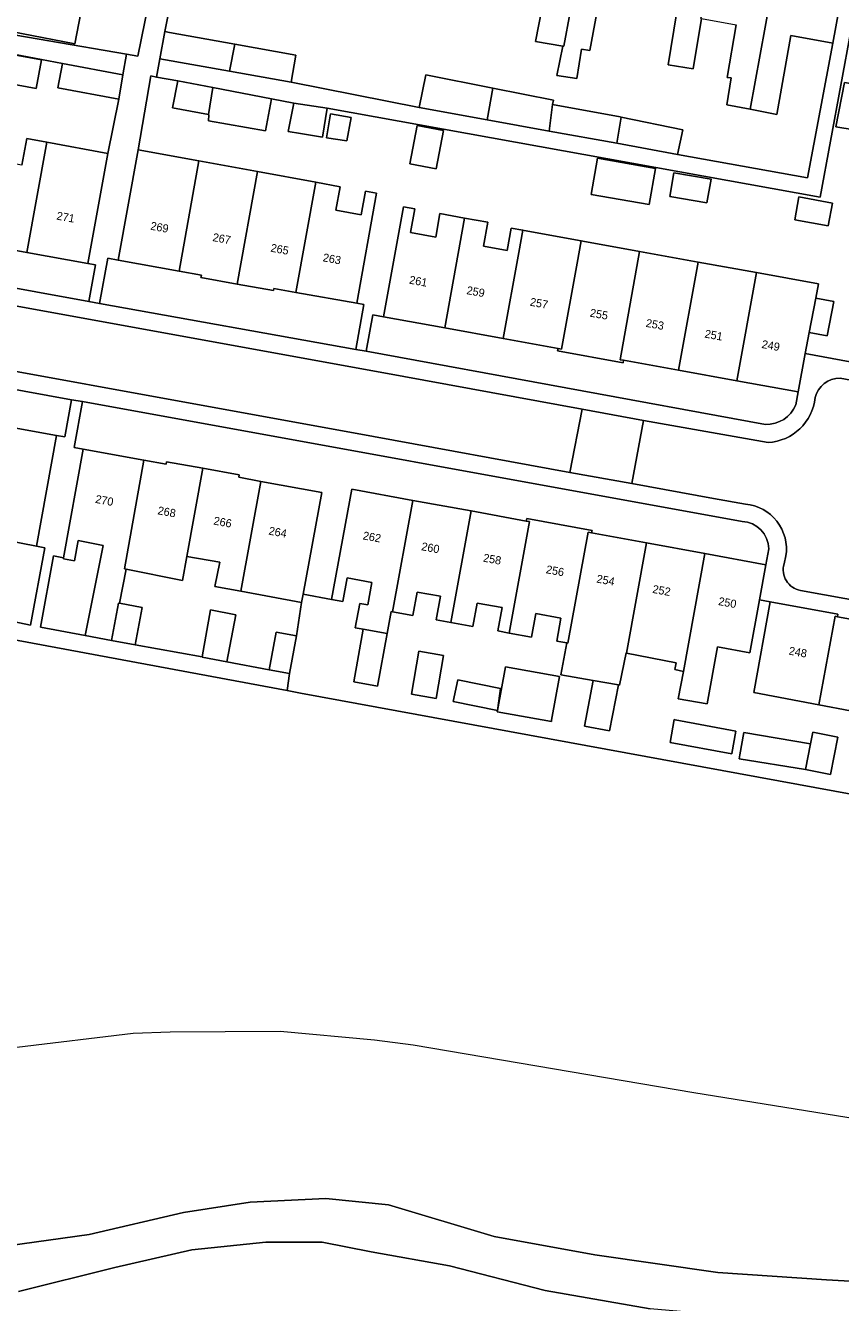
# Model space of a CAD drawing. Header units: metres. Extents: x 151448 to 154749, y 463108 to 465296.
# Tile 158 of 256: x 152975 to 153050, y 463218 to 463336. Entities that reach past the tile are written whole.
import ezdxf
from ezdxf.enums import TextEntityAlignment as Align

# ---------------------------------------------------------------- set-up
doc = ezdxf.new("R2010")
doc.units = ezdxf.units.M
for name, color, linetype, lineweight in [('B-PV-IE-TERREINAFSCHEIDING_KUNSTMATIG_HEKWERK-G', 253, 'Continuous', 9), ('B-PV-KW-KUNSTWERK_GELUIDSWERING_SCHERM-G', 253, 'Continuous', 9), ('B-PV-OG-BEBOUWING-GV', 1, 'Continuous', 9), ('B-PV-OG-BEBOUWING-T18', 2, 'Continuous', 9), ('B-PV-OG-TERREIN_ERF-GV', 253, 'Continuous', 9), ('B-PV-VH-ONVERHARD_ZAND-GV', 253, 'Continuous', 9), ('B-PV-VH-OPENVERHARDING_STRAATBAKSTEEN-GV', 253, 'Continuous', 9), ('B-PV-VH-OPENVERHARDING_TEGEL-GV', 253, 'Continuous', 9)]:
    doc.layers.add(name, color=color, linetype=linetype, lineweight=lineweight)
doc.styles.add('Drong', font='txt', dxfattribs={"height": 1.8})

msp = doc.modelspace()

# ---------------------------------------------------------------- linework, layer by layer
at = {"layer": 'B-PV-IE-TERREINAFSCHEIDING_KUNSTMATIG_HEKWERK-G', "flags": 128}
msp.add_lwpolyline([(153000, 463273.989), (152968.993, 463279.769)], dxfattribs=at)
at = {"layer": 'B-PV-KW-KUNSTWERK_GELUIDSWERING_SCHERM-G', "flags": 128}
msp.add_lwpolyline([(152839.87, 463272.223), (152846.259, 463269.959), (152862.885, 463260.259), (152868.859, 463255.739), (152873.862, 463252.173), (152887.128, 463241.862), (152896.385, 463232.87), (152904.847, 463225.371), (152906.198, 463224.833), (152907.968, 463224.611), (152909.086, 463224.859), (152934.702, 463231.29), (152960.857, 463238.308), (152969.599, 463240.35), (152973.711, 463241.226), (152984.511, 463242.528), (152987.925, 463242.644), (152998.115, 463242.724), (153006.849, 463241.91), (153010.422, 463241.435), (153036.412, 463237.025), (153074.896, 463230.836), (153078.757, 463230.172)], dxfattribs=at)
at = {"layer": 'B-PV-OG-BEBOUWING-GV', "flags": 128}
for points in [[(153019.347, 463339.639), (153022.674, 463339.036), (153021.744, 463334.296), (153024.291, 463333.872), (153024.385, 463333.856), (153026.705, 463346.488), (153023.836, 463347.015), (153023.527, 463347.464), (153022.148, 463347.736), (153021.67, 463347.412), (153020.804, 463347.571)], [(153032.606, 463345.404), (153031.776, 463345.557), (153031.465, 463346.01), (153030.086, 463346.282), (153029.604, 463345.956), (153026.705, 463346.488), (153024.385, 463333.856), (153024.291, 463333.872), (153023.729, 463331.158), (153025.568, 463330.862), (153026.01, 463333.586), (153026.768, 463333.46), (153027.656, 463338.134), (153031.155, 463337.5)], [(153032.606, 463345.404), (153031.155, 463337.5), (153034.813, 463336.838), (153034.045, 463332.13), (153036.361, 463331.768), (153037.126, 463336.419), (153037.059, 463336.431), (153038.508, 463344.321)], [(153037.126, 463336.419), (153040.332, 463335.839), (153039.485, 463330.976), (153039.878, 463330.918), (153039.471, 463328.418), (153041.614, 463328.016), (153044.409, 463343.237), (153038.508, 463344.321), (153037.059, 463336.431)], [(153041.614, 463328.016), (153044.102, 463327.549), (153045.396, 463334.861), (153049.285, 463334.147), (153050.741, 463342.074), (153044.409, 463343.237)], [(152973.198, 463335.213), (152979.084, 463334.067), (152979.642, 463336.933), (152973.756, 463338.078)], [(152993.43, 463331.542), (152993.899, 463334.055), (152987.87, 463335.132), (152987.421, 463335.212), (152986.971, 463332.696)], [(152993.899, 463334.055), (152993.43, 463331.542), (152999.116, 463330.526), (152999.565, 463333.043)], [(152972.139, 463330.558), (152975.523, 463329.943), (152976.007, 463332.605), (152972.62, 463333.221)], [(152983.165, 463328.97), (152983.549, 463331.202), (152977.949, 463332.263), (152977.535, 463329.997)], [(152991.47, 463327.525), (152991.879, 463330.04), (152988.617, 463330.644), (152988.13, 463328.157)], [(153017.259, 463327.039), (153017.796, 463329.975), (153011.593, 463331.214), (153010.986, 463328.172)], [(152991.879, 463330.04), (152991.47, 463327.525), (152991.501, 463327.519), (152991.481, 463326.94), (152996.751, 463326.02), (152997.313, 463328.993)], [(153023.024, 463325.998), (153023.332, 463328.469), (153023.409, 463328.854), (153017.796, 463329.975), (153017.259, 463327.039)], [(153057.625, 463329.118), (153053.355, 463329.822), (153053.355, 463330.011), (153050.355, 463330.498), (153049.543, 463326.39), (153056.894, 463325.199)], [(152999.377, 463328.59), (152998.851, 463325.963), (153000, 463325.769), (153002.03, 463325.426), (153002.466, 463328.123), (153000, 463328.496)], [(153029.266, 463324.87), (153029.693, 463327.297), (153029.586, 463327.319), (153023.332, 463328.469), (153023.024, 463325.998)], [(153002.401, 463325.364), (153004.292, 463325.087), (153004.685, 463327.275), (153002.78, 463327.592)], [(153029.693, 463327.297), (153029.266, 463324.87), (153034.909, 463323.851), (153035.378, 463326.119)], [(152974.66, 463314.779), (152976.518, 463324.971), (152974.644, 463325.313), (152974.195, 463322.848), (152971.583, 463323.324), (152972.032, 463325.789), (152971.107, 463325.957), (152969.249, 463315.765)], [(153010.791, 463326.508), (153010.121, 463322.974), (153012.552, 463322.513), (153013.222, 463326.047)], [(152974.66, 463314.779), (152980.303, 463313.75), (152982.161, 463323.942), (152976.518, 463324.971)], [(152990.588, 463323.238), (152984.959, 463324.263), (152983.107, 463314.06), (152988.748, 463313.036)], [(153032.279, 463319.206), (153032.865, 463322.543), (153027.482, 463323.487), (153026.897, 463320.15)], [(152988.748, 463313.036), (152990.814, 463312.661), (152990.776, 463312.452), (152994.122, 463311.846), (152995.998, 463322.252), (152990.588, 463323.238)], [(152999.572, 463311.078), (153001.409, 463321.266), (152995.998, 463322.252), (152994.122, 463311.846), (152997.476, 463311.238), (152997.514, 463311.445)], [(153001.409, 463321.266), (152999.572, 463311.078), (153005.216, 463310.073), (153007.016, 463320.244), (153005.993, 463320.431), (153005.596, 463318.252), (153003.255, 463318.678), (153003.652, 463320.857)], [(153037.618, 463319.367), (153038, 463321.539), (153034.563, 463322.133), (153034.187, 463319.96)], [(153045.757, 463317.783), (153048.853, 463317.222), (153049.238, 463319.344), (153046.141, 463319.905)], [(153015.183, 463317.958), (153012.899, 463318.371), (153012.506, 463316.196), (153010.169, 463316.619), (153010.562, 463318.794), (153009.529, 463318.981), (153007.689, 463308.806), (153013.343, 463307.783)], [(153020.193, 463314.756), (153020.569, 463316.837), (153019.509, 463317.031), (153019.13, 463314.95), (153016.919, 463315.353), (153017.324, 463317.571), (153015.183, 463317.958), (153013.343, 463307.783), (153018.755, 463306.804)], [(153025.604, 463313.77), (153025.98, 463315.849), (153020.708, 463316.812), (153020.569, 463316.837), (153020.193, 463314.756), (153018.755, 463306.804), (153023.84, 463305.885), (153024.167, 463305.826)], [(153025.98, 463315.849), (153025.604, 463313.77), (153024.167, 463305.826), (153023.84, 463305.885), (153023.8, 463305.665), (153029.851, 463304.556), (153029.894, 463304.79), (153029.58, 463304.847), (153031.392, 463314.867), (153026.133, 463315.821)], [(153036.804, 463313.886), (153031.392, 463314.867), (153029.58, 463304.847), (153029.894, 463304.79), (153034.992, 463303.868)], [(153042.215, 463312.905), (153036.804, 463313.886), (153034.992, 463303.868), (153040.404, 463302.889)], [(153042.215, 463312.905), (153040.404, 463302.889), (153046.059, 463301.866), (153046.727, 463305.414), (153047.093, 463307.361), (153047.693, 463310.541), (153047.942, 463311.865)], [(153047.693, 463310.541), (153047.093, 463307.361), (153048.762, 463307.047), (153049.361, 463310.227)], [(152971.749, 463298.862), (152969.907, 463288.686), (152970.12, 463288.648), (152968.768, 463281.513), (152971.173, 463281.08), (152972.718, 463288.134), (152975.542, 463287.579), (152977.399, 463297.839)], [(152985.496, 463295.559), (152979.854, 463296.566), (152978.058, 463286.515), (152978.044, 463286.434), (152979.063, 463286.245), (152979.409, 463288.11), (152981.704, 463287.659), (152980.051, 463279.322), (152982.503, 463278.864), (152983.125, 463282.329), (152983.235, 463282.308), (152983.848, 463285.453), (152983.69, 463285.485)], [(152983.848, 463285.453), (152989.06, 463284.412), (152989.467, 463286.651), (152990.948, 463294.798), (152987.598, 463295.411), (152987.559, 463295.19), (152985.496, 463295.559), (152983.69, 463285.485)], [(152996.318, 463293.587), (152994.273, 463293.964), (152994.313, 463294.182), (152990.948, 463294.798), (152989.467, 463286.651), (152992.536, 463286.107), (152992.071, 463283.87), (152994.47, 463283.423)], [(152996.318, 463293.587), (152994.47, 463283.423), (153000.081, 463282.381), (153000.223, 463283.151), (153001.954, 463292.548)], [(153008.501, 463281.522), (153010.378, 463291.833), (153004.73, 463292.861), (153002.875, 463282.668), (153003.913, 463282.479), (153004.309, 463284.654), (153006.591, 463284.238), (153006.213, 463282.162), (153005.475, 463282.297), (153005.063, 463280.034), (153005.802, 463279.899), (153008.006, 463279.498), (153008.378, 463281.545)], [(153008.501, 463281.522), (153010.401, 463281.172), (153010.802, 463283.345), (153012.937, 463282.951), (153012.536, 463280.781), (153013.91, 463280.528), (153015.789, 463290.848), (153010.378, 463291.833)], [(153013.91, 463280.528), (153015.954, 463280.15), (153016.357, 463282.331), (153018.656, 463281.907), (153018.258, 463279.751), (153019.324, 463279.554), (153021.2, 463289.863), (153020.896, 463289.918), (153015.789, 463290.848)], [(153019.324, 463279.554), (153021.389, 463279.174), (153021.79, 463281.346), (153024.1, 463280.919), (153023.71, 463278.809), (153024.641, 463278.637), (153024.744, 463278.618), (153026.611, 463288.878), (153026.942, 463288.817), (153026.984, 463289.049), (153020.937, 463290.143), (153020.896, 463289.918), (153021.2, 463289.863)], [(153026.942, 463288.817), (153026.611, 463288.878), (153024.744, 463278.618), (153024.641, 463278.637), (153024.107, 463275.681), (153027.085, 463275.163), (153029.423, 463274.757), (153029.541, 463274.736), (153030.129, 463277.706), (153030.168, 463277.698), (153032.022, 463287.893)], [(153037.433, 463286.908), (153032.022, 463287.893), (153030.168, 463277.698), (153034.77, 463276.788), (153034.646, 463276.165), (153035.445, 463276.007)], [(153043.081, 463285.879), (153037.433, 463286.908), (153035.445, 463276.007), (153034.945, 463273.476), (153037.641, 463273.005), (153038.599, 463278.264), (153041.595, 463277.719), (153042.486, 463282.611)], [(152984.673, 463278.459), (152985.317, 463281.907), (152983.235, 463282.308), (152983.125, 463282.329), (152982.503, 463278.864)], [(153043.485, 463282.428), (153041.952, 463274.05), (153047.994, 463272.904), (153049.489, 463281.099), (153049.696, 463281.062), (153049.736, 463281.285)], [(152990.894, 463277.36), (152990.887, 463277.32), (152993.184, 463276.887), (152993.996, 463281.238), (152991.645, 463281.698)], [(153047.994, 463272.904), (153053.84, 463271.796), (153055.344, 463280.036), (153049.696, 463281.062), (153049.489, 463281.099)], [(153005.802, 463279.899), (153004.919, 463275.049), (153007.123, 463274.648), (153008.006, 463279.498)], [(152997.094, 463276.155), (152998.967, 463275.81), (152999.608, 463279.294), (152997.735, 463279.639)], [(153010.95, 463277.868), (153010.278, 463273.896), (153012.566, 463273.509), (153013.237, 463277.481)], [(153018.958, 463276.419), (153018.22, 463272.379), (153018.2, 463272.268), (153023.217, 463271.366), (153023.237, 463271.478), (153023.964, 463275.519)], [(153014.549, 463275.238), (153014.133, 463273.216), (153018.215, 463272.38), (153018.505, 463274.428)], [(153029.423, 463274.757), (153027.085, 463275.163), (153026.291, 463270.944), (153028.603, 463270.509)], [(153034.576, 463271.542), (153034.218, 463269.413), (153039.929, 463268.373), (153039.936, 463268.411), (153040.296, 463270.468), (153034.675, 463271.523)], [(153047.208, 463269.286), (153041.033, 463270.361), (153040.667, 463268.284), (153040.6, 463267.902), (153046.747, 463266.924)], [(153047.208, 463269.286), (153046.747, 463266.924), (153049.072, 463266.47), (153049.747, 463269.923), (153047.421, 463270.377)]]:
    msp.add_lwpolyline(points, close=True, dxfattribs=at)
at = {"layer": 'B-PV-OG-TERREIN_ERF-GV', "flags": 128}
for points in [[(153029.266, 463324.87), (153023.024, 463325.998), (153017.259, 463327.039), (153010.986, 463328.172), (152999.116, 463330.526), (152993.43, 463331.542), (152986.971, 463332.696), (152986.669, 463331.005), (152988.617, 463330.644), (152991.879, 463330.04), (152997.313, 463328.993), (152999.377, 463328.59), (153000, 463328.496), (153002.466, 463328.123), (153048.114, 463319.892), (153053.853, 463351.014), (153052.432, 463351.283), (153050.741, 463342.074), (153049.285, 463334.147), (153046.932, 463321.68), (153034.909, 463323.851)], [(152949.263, 463339.249), (152945.178, 463340.298), (152944.379, 463340.503), (152944.005, 463338.704), (152945.239, 463338.406), (152950.776, 463337.125), (152956.302, 463336.222), (152961.731, 463335.335), (152977.949, 463332.263), (152983.549, 463331.202), (152983.877, 463333.11), (152955.074, 463338.054)], [(152973.198, 463335.213), (152973.756, 463338.078), (152979.642, 463336.933), (152979.084, 463334.067)], [(152972.139, 463330.558), (152966.403, 463331.601), (152966.887, 463334.263), (152972.62, 463333.221), (152976.007, 463332.605), (152975.523, 463329.943)], [(153057.625, 463329.118), (153056.894, 463325.199), (153049.543, 463326.39), (153050.355, 463330.498), (153053.355, 463330.011), (153053.355, 463329.822)], [(153002.401, 463325.364), (153002.78, 463327.592), (153004.685, 463327.275), (153004.292, 463325.087)], [(153010.791, 463326.508), (153013.222, 463326.047), (153012.552, 463322.513), (153010.121, 463322.974)], [(153032.279, 463319.206), (153026.897, 463320.15), (153027.482, 463323.487), (153032.865, 463322.543)], [(153037.618, 463319.367), (153034.187, 463319.96), (153034.563, 463322.133), (153038, 463321.539)], [(153045.757, 463317.783), (153046.141, 463319.905), (153049.238, 463319.344), (153048.853, 463317.222)], [(152994.122, 463311.846), (152990.776, 463312.452), (152990.814, 463312.661), (152988.748, 463313.036), (152983.107, 463314.06), (152982.142, 463314.235), (152981.384, 463310.056), (153005.106, 463305.799), (153005.847, 463309.96), (153005.216, 463310.073), (152999.572, 463311.078), (152997.514, 463311.445), (152997.476, 463311.238)], [(152975.542, 463287.579), (152972.718, 463288.134), (152971.173, 463281.08), (152974.991, 463280.281), (152976.325, 463287.452)], [(152979.063, 463286.245), (152978.044, 463286.434), (152978.058, 463286.515), (152977.129, 463286.686), (152975.916, 463280.11), (152980.051, 463279.322), (152981.704, 463287.659), (152979.409, 463288.11)], [(152989.467, 463286.651), (152989.06, 463284.412), (152983.848, 463285.453), (152983.235, 463282.308), (152985.317, 463281.907), (152984.673, 463278.459), (152990.894, 463277.36), (152991.645, 463281.698), (152993.996, 463281.238), (152993.184, 463276.887), (152997.094, 463276.155), (152997.735, 463279.639), (152999.608, 463279.294), (153000.081, 463282.381), (152994.47, 463283.423), (152992.071, 463283.87), (152992.536, 463286.107)], [(153010.95, 463277.868), (153013.237, 463277.481), (153012.566, 463273.509), (153010.278, 463273.896)], [(153018.958, 463276.419), (153023.964, 463275.519), (153023.237, 463271.478), (153023.217, 463271.366), (153018.2, 463272.268), (153018.22, 463272.379)], [(153014.549, 463275.238), (153018.505, 463274.428), (153018.215, 463272.38), (153014.133, 463273.216)], [(153034.675, 463271.523), (153040.296, 463270.468), (153039.936, 463268.411), (153039.929, 463268.373), (153034.218, 463269.413), (153034.576, 463271.542)], [(153046.747, 463266.924), (153040.6, 463267.902), (153040.667, 463268.284), (153041.033, 463270.361), (153047.208, 463269.286), (153047.421, 463270.377), (153049.747, 463269.923), (153049.072, 463266.47)]]:
    msp.add_lwpolyline(points, close=True, dxfattribs=at)
for points in [[(153071.542, 463347.552), (153066.632, 463348.835), (153065.788, 463349.049), (153065.771, 463348.909), (153061.811, 463349.609), (153061.792, 463349.511), (153053.853, 463351.014), (153048.114, 463319.892), (153002.466, 463328.123)], [(152955.074, 463338.054), (152983.877, 463333.11), (152984.931, 463332.929), (152987.498, 463345.522), (152981.416, 463346.672), (152977.157, 463347.478), (152976.321, 463342.761), (152974.603, 463343.074), (152972.968, 463343.373)], [(152989.404, 463345.176), (152987.421, 463335.212), (152987.87, 463335.132), (152993.899, 463334.055), (152999.565, 463333.043), (152999.116, 463330.526), (153010.986, 463328.172), (153011.593, 463331.214), (153017.796, 463329.975), (153023.409, 463328.854), (153023.332, 463328.469), (153029.586, 463327.319), (153029.693, 463327.297), (153035.378, 463326.119), (153034.909, 463323.851), (153046.932, 463321.68), (153049.285, 463334.147), (153045.396, 463334.861), (153044.102, 463327.549), (153041.614, 463328.016), (153039.471, 463328.418), (153039.878, 463330.918), (153039.485, 463330.976), (153040.332, 463335.839)], [(153027.656, 463338.134), (153026.768, 463333.46), (153026.01, 463333.586), (153025.568, 463330.862), (153023.729, 463331.158), (153024.291, 463333.872), (153021.744, 463334.296), (153022.674, 463339.036)], [(153037.126, 463336.419), (153036.361, 463331.768), (153034.045, 463332.13), (153034.813, 463336.838)], [(152974.195, 463322.848), (152974.644, 463325.313), (152976.518, 463324.971), (152982.161, 463323.942), (152983.165, 463328.97), (152977.535, 463329.997), (152977.949, 463332.263), (152961.731, 463335.335)], [(153002.466, 463328.123), (153002.03, 463325.426), (153000, 463325.769), (152998.851, 463325.963), (152999.377, 463328.59), (152997.313, 463328.993), (152996.751, 463326.02), (152991.481, 463326.94), (152991.501, 463327.519), (152991.47, 463327.525), (152988.13, 463328.157), (152988.617, 463330.644), (152986.669, 463331.005), (152986.121, 463331.106), (152984.959, 463324.263), (152990.588, 463323.238), (152995.998, 463322.252), (153001.409, 463321.266), (153003.652, 463320.857), (153003.255, 463318.678), (153005.596, 463318.252), (153005.993, 463320.431), (153007.016, 463320.244), (153005.216, 463310.073), (153005.847, 463309.96), (153005.106, 463305.799), (153006.079, 463305.638), (153006.685, 463308.987), (153007.689, 463308.806), (153009.529, 463318.981), (153010.562, 463318.794), (153010.169, 463316.619), (153012.506, 463316.196), (153012.899, 463318.371), (153015.183, 463317.958), (153017.324, 463317.571), (153016.919, 463315.353), (153019.13, 463314.95), (153019.509, 463317.031), (153020.569, 463316.837), (153020.708, 463316.812), (153025.98, 463315.849), (153026.133, 463315.821), (153031.392, 463314.867), (153036.804, 463313.886), (153042.215, 463312.905), (153047.942, 463311.865), (153047.693, 463310.541), (153049.361, 463310.227), (153048.762, 463307.047), (153047.093, 463307.361), (153046.727, 463305.414), (153054.542, 463303.975)], [(152944.978, 463316.685), (152980.379, 463310.229), (152980.998, 463313.623), (152980.303, 463313.75), (152974.66, 463314.779), (152969.249, 463315.765)], [(152919.886, 463308.298), (152927.834, 463306.848), (152927.664, 463305.915), (152932.935, 463304.953), (152932.522, 463302.817), (152932.137, 463300.825), (152933.548, 463300.539), (152934.427, 463305.616), (152939.039, 463304.782), (152944.688, 463303.759), (152950.1, 463302.78), (152955.512, 463301.8), (152960.925, 463300.821), (152966.337, 463299.841), (152971.749, 463298.862), (152977.399, 463297.839), (152978.173, 463297.699), (152978.795, 463301.138), (152937.114, 463308.738), (152923.575, 463311.201)], [(153007.689, 463308.806), (153006.685, 463308.987), (153006.079, 463305.638), (153043.032, 463298.859)], [(153045.845, 463300.684), (153046.059, 463301.866), (153040.404, 463302.889), (153034.992, 463303.868), (153029.894, 463304.79), (153029.851, 463304.556), (153023.8, 463305.665), (153023.84, 463305.885), (153018.755, 463306.804), (153013.343, 463307.783), (153007.689, 463308.806)], [(152968.993, 463279.769), (152998.743, 463274.223), (152998.967, 463275.81), (152997.094, 463276.155), (152993.184, 463276.887), (152990.887, 463277.32), (152990.894, 463277.36), (152984.673, 463278.459), (152982.503, 463278.864), (152980.051, 463279.322), (152975.916, 463280.11), (152977.129, 463286.686), (152978.058, 463286.515), (152979.854, 463296.566), (152979.028, 463296.714), (152979.792, 463300.993), (152978.795, 463301.138), (152978.173, 463297.699), (152977.399, 463297.839), (152975.542, 463287.579), (152976.325, 463287.452), (152974.991, 463280.281), (152971.173, 463281.08)], [(153040.881, 463289.878), (152979.792, 463300.993), (152979.028, 463296.714), (152979.854, 463296.566), (152985.496, 463295.559), (152987.559, 463295.19), (152987.598, 463295.411), (152990.948, 463294.798)], [(152990.948, 463294.798), (152994.313, 463294.182), (152994.273, 463293.964), (152996.318, 463293.587), (153001.954, 463292.548), (153000.223, 463283.151), (153002.875, 463282.668), (153004.73, 463292.861), (153010.378, 463291.833), (153015.789, 463290.848), (153020.896, 463289.918), (153020.937, 463290.143), (153026.984, 463289.049), (153026.942, 463288.817), (153032.022, 463287.893), (153037.433, 463286.908), (153043.081, 463285.879), (153043.347, 463287.339)], [(153053.84, 463271.796), (153047.994, 463272.904), (153041.952, 463274.05), (153043.485, 463282.428), (153042.486, 463282.611), (153041.595, 463277.719), (153038.599, 463278.264), (153037.641, 463273.005), (153034.945, 463273.476), (153035.445, 463276.007), (153034.646, 463276.165), (153034.77, 463276.788), (153030.168, 463277.698), (153030.129, 463277.706), (153029.541, 463274.736), (153029.423, 463274.757), (153028.603, 463270.509), (153026.291, 463270.944), (153027.085, 463275.163), (153024.107, 463275.681), (153024.641, 463278.637), (153023.71, 463278.809), (153024.1, 463280.919), (153021.79, 463281.346), (153021.389, 463279.174), (153019.324, 463279.554), (153018.258, 463279.751), (153018.656, 463281.907), (153016.357, 463282.331), (153015.954, 463280.15), (153013.91, 463280.528), (153012.536, 463280.781), (153012.937, 463282.951), (153010.802, 463283.345), (153010.401, 463281.172), (153008.501, 463281.522), (153008.378, 463281.545), (153008.006, 463279.498), (153007.123, 463274.648), (153004.919, 463275.049), (153005.802, 463279.899), (153005.063, 463280.034), (153005.475, 463282.297), (153006.213, 463282.162), (153006.591, 463284.238), (153004.309, 463284.654), (153003.913, 463282.479), (153002.875, 463282.668), (153000.223, 463283.151), (153000.081, 463282.381), (152999.608, 463279.294), (152998.967, 463275.81), (152998.743, 463274.223), (153000, 463273.989), (153058.396, 463263.281)], [(153058.396, 463263.281), (153000, 463273.989), (152998.743, 463274.223), (152968.993, 463279.769)], [(152970.41, 463222.516), (152980.429, 463223.886), (152989.165, 463225.941), (152995.331, 463226.883), (153002.322, 463227.232), (153008.145, 463226.633), (153017.908, 463223.722), (153027.243, 463222.009), (153038.633, 463220.382), (153048.7, 463219.691), (153063.944, 463218.834), (153070.025, 463218.92), (153075.077, 463221.489), (153081.843, 463223.886), (153084.498, 463225.513), (153088.095, 463226.969), (153090.558, 463226.686), (153090.837, 463228.166), (153085.904, 463228.97), (153085.42, 463229.049), (153089.6, 463251.113), (153090.586, 463257.679), (153058.396, 463263.281)], [(153230.1, 463193.416), (153091.819, 463219.765), (153091.86, 463219.98), (153091.62, 463220.026), (153078.406, 463216.72), (153066.53, 463214.973), (153049.935, 463215.461), (153032.364, 463217.007), (153022.644, 463218.722), (153013.777, 463221), (153006.537, 463222.301), (153001.982, 463223.196), (152996.776, 463223.196), (152989.942, 463222.464), (152982.784, 463220.837), (152973.871, 463218.629)]]:
    msp.add_lwpolyline(points, dxfattribs=at)
at = {"layer": 'B-PV-OG-TERREIN_ERF-GV'}
for points in [[(153043.032, 463298.859, 0.3152467), (153045.845, 463300.684)], [(153043.347, 463287.339, 0.3978021), (153040.881, 463289.878)]]:
    msp.add_lwpolyline(points, format="xyb", dxfattribs=at)
at = {"layer": 'B-PV-VH-ONVERHARD_ZAND-GV', "flags": 128}
for points in [[(153078.406, 463216.72), (153091.62, 463220.026), (153091.86, 463219.98), (153092.953, 463225.671), (153090.456, 463226.148), (153090.558, 463226.686), (153088.095, 463226.969), (153084.498, 463225.513), (153081.843, 463223.886), (153075.077, 463221.489), (153070.025, 463218.92), (153063.944, 463218.834), (153048.7, 463219.691), (153038.633, 463220.382), (153027.243, 463222.009), (153017.908, 463223.722), (153008.145, 463226.633), (153002.322, 463227.232), (152995.331, 463226.883), (152989.165, 463225.941), (152980.429, 463223.886), (152970.41, 463222.516)], [(152973.871, 463218.629), (152982.784, 463220.837), (152989.942, 463222.464), (152996.776, 463223.196), (153001.982, 463223.196), (153006.537, 463222.301), (153013.777, 463221), (153022.644, 463218.722), (153032.364, 463217.007)]]:
    msp.add_lwpolyline(points, dxfattribs=at)
at = {"layer": 'B-PV-VH-OPENVERHARDING_STRAATBAKSTEEN-GV', "flags": 128}
for points in [[(153024.936, 463294.418), (153026.076, 463300.27), (153007.356, 463303.684), (152954.868, 463313.229), (152953.792, 463307.354), (153006.759, 463297.729)], [(153031.763, 463299.233), (153026.076, 463300.27), (153024.936, 463294.418), (153030.682, 463293.377)]]:
    msp.add_lwpolyline(points, close=True, dxfattribs=at)
at = {"layer": 'B-PV-VH-OPENVERHARDING_STRAATBAKSTEEN-GV'}
for points in [[(153049.953, 463303.151, 0.3450426), (153047.629, 463301.34)], [(153047.629, 463301.34, -0.3732577), (153043.279, 463297.189)], [(153041.195, 463291.471, -0.4361946), (153044.928, 463286.687)], [(153044.763, 463285.95, 0.4459443), (153046.277, 463283.497)]]:
    msp.add_lwpolyline(points, format="xyb", dxfattribs=at)
at = {"layer": 'B-PV-VH-OPENVERHARDING_STRAATBAKSTEEN-GV', "flags": 128}
for points in [[(153062.166, 463300.848), (153049.953, 463303.151)], [(153043.279, 463297.189), (153031.763, 463299.233), (153030.682, 463293.377)], [(153030.682, 463293.377), (153038.243, 463292.006), (153041.195, 463291.471)], [(153044.928, 463286.687), (153044.763, 463285.95)], [(153046.277, 463283.497), (153088.351, 463275.902)]]:
    msp.add_lwpolyline(points, dxfattribs=at)
at = {"layer": 'B-PV-VH-OPENVERHARDING_TEGEL-GV', "flags": 128}
msp.add_lwpolyline([(152986.971, 463332.696), (152987.421, 463335.212), (152989.404, 463345.176), (152991.005, 463353.814), (152992.634, 463362.609), (152990.788, 463362.916), (152989.135, 463354.179), (152987.498, 463345.522), (152984.931, 463332.929), (152983.877, 463333.11), (152983.549, 463331.202), (152983.165, 463328.97), (152982.161, 463323.942), (152980.303, 463313.75), (152980.998, 463313.623), (152980.379, 463310.229), (152981.384, 463310.056), (152982.142, 463314.235), (152983.107, 463314.06), (152984.959, 463324.263), (152986.121, 463331.106), (152986.669, 463331.005)], close=True, dxfattribs=at)
for points in [[(153043.032, 463298.859), (153006.079, 463305.638), (153005.106, 463305.799), (152981.384, 463310.056), (152980.379, 463310.229), (152944.978, 463316.685), (152924.586, 463320.381)], [(152949.241, 463314.284), (152954.868, 463313.229), (153007.356, 463303.684), (153026.076, 463300.27), (153031.763, 463299.233), (153043.279, 463297.189)], [(153041.195, 463291.471), (153038.243, 463292.006), (153030.682, 463293.377), (153024.936, 463294.418), (153006.759, 463297.729), (152953.792, 463307.354), (152948.123, 463308.384), (152923.849, 463312.811)], [(152923.575, 463311.201), (152937.114, 463308.738), (152978.795, 463301.138), (152979.792, 463300.993), (153040.881, 463289.878)], [(153068.045, 463304.513), (153068.132, 463304.973), (153066.325, 463305.312), (153065.961, 463303.355), (153064.265, 463302.184), (153054.542, 463303.975), (153046.727, 463305.414), (153046.059, 463301.866), (153045.845, 463300.684)], [(153049.953, 463303.151), (153062.166, 463300.848)], [(153043.347, 463287.339), (153043.081, 463285.879), (153042.486, 463282.611), (153043.485, 463282.428), (153049.736, 463281.285), (153049.696, 463281.062), (153055.344, 463280.036), (153061.198, 463278.973), (153063.925, 463278.478), (153063.966, 463278.704), (153067.093, 463278.134), (153070.225, 463277.563), (153070.184, 463277.339), (153072.905, 463276.84), (153078.758, 463275.767), (153084.388, 463274.735), (153084.429, 463274.959), (153090.697, 463273.813), (153091.655, 463273.638), (153092.266, 463276.922), (153092.537, 463278.381)], [(153044.763, 463285.95), (153044.928, 463286.687)], [(153088.351, 463275.902), (153046.277, 463283.497)]]:
    msp.add_lwpolyline(points, dxfattribs=at)
at = {"layer": 'B-PV-VH-OPENVERHARDING_TEGEL-GV'}
for points in [[(153047.629, 463301.34, -0.3450426), (153049.953, 463303.151)], [(153043.279, 463297.189, 0.3732577), (153047.629, 463301.34)], [(153045.845, 463300.684, -0.3152467), (153043.032, 463298.859)], [(153044.928, 463286.687, 0.4361946), (153041.195, 463291.471)], [(153040.881, 463289.878, -0.3978021), (153043.347, 463287.339)], [(153046.277, 463283.497, -0.4459443), (153044.763, 463285.95)]]:
    msp.add_lwpolyline(points, format="xyb", dxfattribs=at)

# ---------------------------------------------------------------- texts
at = {"layer": 'B-PV-OG-BEBOUWING-T18', "style": 'Drong'}
for s, rotation, p in [('271', 349.7, (152978.253, 463318.046)), ('269', 349.6, (152986.941, 463317.105)), ('267', 349.6, (152992.7, 463316.053)), ('265', 349.6, (152998.069, 463315.071)), ('263', 349.5, (153002.906, 463314.178)), ('261', 349.6, (153010.904, 463312.113)), ('259', 349.7, (153016.213, 463311.144)), ('257', 349.6, (153022.08, 463310.074)), ('255', 349.7, (153027.631, 463309.061)), ('253', 349.6, (153032.81, 463308.116)), ('251', 349.7, (153038.254, 463307.123)), ('249', 349.6, (153043.536, 463306.159)), ('270', 349.6, (152981.838, 463291.825)), ('268', 349.6, (152987.611, 463290.768)), ('266', 349.6, (152992.79, 463289.82)), ('264', 349.6, (152997.885, 463288.888)), ('262', 349.6, (153006.609, 463288.444)), ('260', 349.5, (153012.026, 463287.444)), ('258', 349.6, (153017.743, 463286.389)), ('256', 349.6, (153023.564, 463285.315)), ('254', 349.5, (153028.246, 463284.451)), ('252', 349.6, (153033.423, 463283.495)), ('250', 349.6, (153039.521, 463282.371)), ('248', 350, (153046.046, 463277.791))]:
    msp.add_text(s, height=0.75, rotation=rotation, dxfattribs=at).set_placement(p, align=Align.MIDDLE)

doc.saveas('drawing.dxf')
